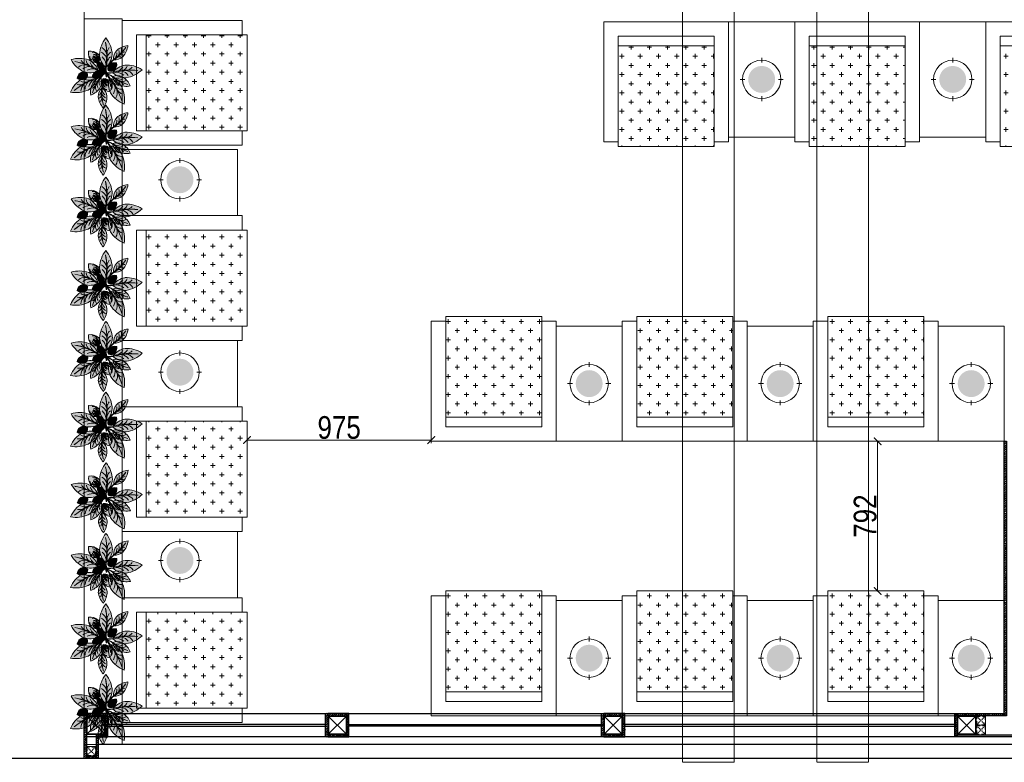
# Model space of a CAD drawing. Header units: millimetres. Extents: x -106827 to 92813, y -35754 to 7831.
# Tile 75 of 150: x -33780 to -28569, y -28606 to -24677. Entities that reach past the tile are written whole.
import ezdxf
from ezdxf.xclip import XClip

# ---------------------------------------------------------------- set-up
doc = ezdxf.new("R2010")
doc.units = ezdxf.units.MM
doc.header["$XCLIPFRAME"] = 2
doc.header["$PDMODE"] = 35
for name, pattern in [('General Arrangement Plan$0$( Hidden )', [0.375, 0.25, -0.125]), ('General Arrangement Plan$1$.5', [2, 0.5, -0.5, 0.5, -0.5]), ('General Arrangement Plan$1$CORES & SETBACK$0$HIDDEN', [0.375, 0.25, -0.125])]:
    doc.linetypes.add(name, pattern=pattern)
for name, color, linetype, lineweight in [('General Arrangement Plan$0$DIM', 7, 'Continuous', 13), ('General Arrangement Plan$1$BEAM', 113, 'Continuous', 9), ('General Arrangement Plan$1$CT-FURNITURE', 3, 'Continuous', 5), ('General Arrangement Plan$1$FURN', 252, 'Continuous', 5)]:
    doc.layers.add(name, color=color, linetype=linetype, lineweight=lineweight)
doc.layers.add('General Arrangement Plan$1$12-ply', color=160, linetype='Continuous')
doc.layers.add('General Arrangement Plan$1$id-partition', color=7, linetype='Continuous')
doc.layers.add('General Arrangement Plan$1$MS', color=7, linetype='Continuous', lineweight=0, true_color=0x3c5977)
doc.styles.add('General Arrangement Plan$1$Standard', font='ARIALN.TTF')
doc.dimstyles.new('General Arrangement Plan$1$TFS-Dim', dxfattribs={"dimtxt": 120, "dimasz": 40, "dimexe": 25, "dimexo": 25, "dimgap": 4.5, "dimtad": 1, "dimdec": 0, "dimzin": 0, "dimdsep": 46, "dimtxsty": 'General Arrangement Plan$1$Standard', "dimblk": 'General Arrangement Plan$1$_ArchTick', "dimcen": 0.09, "dimdle": 2, "dimclrd": 256, "dimclre": 8, "dimadec": 0, "dimazin": 0, "dimtfac": 1, "dimtdec": 0, "dimtofl": 0, "dimtmove": 1, "dimatfit": 3, "dimfxl": 1, "dimtolj": 1, "dimtzin": 0, "dimlwd": -1, "dimlwe": -1, "dimarcsym": 0})

# ---------------------------------------------------------------- blocks, each defined once
blk = doc.blocks.new('General Arrangement Plan$1$JHGFG')
h = blk.add_hatch()
h.set_pattern_fill('CROSS', color=9, scale=7.5, angle=270)
h.paths.add_polyline_path([(-2281577.9, -209054.5), (-2282102.9, -209054.5), (-2282102.9, -209554.5), (-2281577.9, -209554.5)])
at = {"color": 0, "linetype": 'ByBlock', "lineweight": -2}
for points in [[(-2282152.9, -209054.5), (-2281602.9, -209054.5), (-2281602.9, -208979.5), (-2282227.9, -208979.5), (-2282227.9, -209629.5), (-2281602.9, -209629.5), (-2281602.9, -209554.5), (-2282152.9, -209554.5)], [(-2282102.9, -209054.5), (-2282152.9, -209054.5), (-2282152.9, -209554.5), (-2282102.9, -209554.5)], [(-2281577.9, -209054.5), (-2282102.9, -209054.5), (-2282102.9, -209554.5), (-2281577.9, -209554.5)]]:
    blk.add_lwpolyline(points, close=True, dxfattribs=at)
blk = doc.blocks.new('General Arrangement Plan$1$A$Caff05cb0')
h = blk.add_hatch(color=52)
h.set_gradient(color1=(228, 209, 7), one_color=1, tint=1, name='SPHERICAL')
edge = h.paths.add_edge_path()
edge.add_arc((0, 0), 70.1, 0, 360, ccw=False)
at = {"color": 250}
for points in [[(0, 87.5), (0, 112.5)], [(-87.5, 0), (-112.5, 0)], [(87.5, 0), (112.5, 0)], [(0, -87.5), (0, -112.5)]]:
    blk.add_lwpolyline(points, dxfattribs=at)
blk.add_circle((0, 0), 100, dxfattribs=at)
blk = doc.blocks.new('General Arrangement Plan$1$plant4')
at = {"ltscale": 0.8}
h = blk.add_hatch(color=35, dxfattribs=at)
h.dxf.hatch_style = 1
h.set_gradient(color1=(179, 116, 77), color2=(114, 74, 49), one_color=1, tint=0.32, name='CURVED')
h.paths.add_polyline_path([(0.05, 0), (0.049, 0.006, 0.033108), (0, 0, 0.809082), (0.002, -0.006, -0.032777)])
h.paths.add_polyline_path([(0.097, 0.005, 0.033108), (0.049, 0.006), (0.05, 0, -0.032777), (0.098, -0.001), (0.095, 0.003)])
h = blk.add_hatch(color=85, dxfattribs=at)
h.dxf.hatch_style = 1
h.set_gradient(color1=(103, 159, 96), color2=(52, 80, 48), one_color=1, tint=0.25)
h.paths.add_polyline_path([(0.353, 0.007, -0.09675), (0.099, 0.007, 0.007527), (0.095, 0.003, 0.014292), (0.102, -0.005, 0.086654)])
h = blk.add_hatch(color=85, dxfattribs=at)
h.dxf.hatch_style = 1
h.set_gradient(color1=(103, 159, 96), color2=(179, 207, 175), one_color=1, tint=0.75, name='INVCURVED')
h.paths.add_polyline_path([(0.227, 0.068, 0.199512), (0.099, 0.007, 0.09675), (0.353, 0.007, -0.086654), (0.102, -0.005, 0.192489), (0.227, -0.062, 0.158608), (0.395, 0.003, 0.158608)])
blk.add_lwpolyline([(0.098, -0.001), (0.095, 0.003), (0.097, 0.005, 0.066288), (0, 0, 0.809082), (0.002, -0.006, -0.065625)], format="xyb", close=True, dxfattribs=at)
for centre, radius, start, end in [((0.236, -0.116), 0.184, 92.9121, 139.7695), ((0.236, 0.122), 0.184, 220.2305, 267.0879), ((0.224, 0.658), 0.664, 259.119, 281.2235), ((0.191, 0.72), 0.731, 263.0097, 282.8199), ((0.114, 0.119), 0.119, 277.6411, 318.482), ((0.151, 0.101), 0.113, 290.5634, 330.4539), ((0.211, -0.224), 0.292, 50.9055, 86.9554), ((0.211, 0.229), 0.292, 273.0446, 309.0945), ((0.212, 0.088), 0.0955, 283.0013, 333.1911), ((0.113, -0.124), 0.121, 41.7528, 70.1061), ((0.185, -0.082), 0.0727, 27.7376, 79.2347), ((0.238, -0.1), 0.0902, 48.8027, 88.011)]:
    blk.add_arc(centre, radius, start, end, dxfattribs=at)
blk = doc.blocks.new('General Arrangement Plan$1$plant5')
at = {"ltscale": 0.8}
h = blk.add_hatch(color=7, dxfattribs=at)
h.dxf.hatch_style = 1
h.set_gradient(color1=(237, 238, 238), one_color=1, tint=1)
h.paths.add_polyline_path([(0.15, 0, 0.256909), (0.054, 0.05, 0.240303), (0.003, 0.008, -0.358381), (0.049, 0.031, 0.270233), (0, 0, -0.348977), (0.036, 0.015, 0.25095), (0.004, 0, -0.245389), (0.03, 0.008, 0.153246), (0.008, 0, 0.15184), (0.03, -0.008, 0.001374), (0.03, -0.008, -0.245389), (0.004, 0, 0.25095), (0.036, -0.015, -0.348977), (0, 0, 0.270233), (0.049, -0.031, -0.358381), (0.003, -0.008, 0.240303), (0.054, -0.05, 0.256909)])
edge = h.paths.add_edge_path(flags=16)
edge.add_arc((0.01, 0.055), 0.0552, 269.916, 271.4154, ccw=False)
edge.add_arc((0.011, -0.049), 0.0487, 89.8163, 91.5152, ccw=False)
edge.add_arc((0.01, 0.055), 0.0552, 271.4154, 288.9745)
edge.add_spline(control_points=[(0.028, 0.003), (0.028, 0.003), (0.03, 0.003), (0.032, 0.002), (0.034, 0.002)], knot_values=[0.247151, 0.247151, 0.247151, 0.247151, 0.247786, 0.253074, 0.253074, 0.253074, 0.253074], degree=3, periodic=0)
edge.add_spline(control_points=[(0.034, 0.002), (0.035, 0.002), (0.036, 0.002), (0.037, 0.002)], knot_values=[0.243636, 0.243636, 0.243636, 0.243636, 0.247151, 0.247151, 0.247151, 0.247151], degree=3, periodic=0)
edge.add_spline(control_points=[(0.037, 0.002), (0.039, 0.002), (0.04, 0.001), (0.042, 0.001), (0.043, 0.001)], knot_values=[0.23773, 0.23773, 0.23773, 0.23773, 0.241748, 0.243636, 0.243636, 0.243636, 0.243636], degree=3, periodic=0)
edge.add_spline(control_points=[(0.043, 0.001), (0.044, 0.001), (0.045, 0.001), (0.046, 0.001)], knot_values=[0.234818, 0.234818, 0.234818, 0.234818, 0.23773, 0.23773, 0.23773, 0.23773], degree=3, periodic=0)
edge.add_spline(control_points=[(0.046, 0.001), (0.047, 0.001), (0.049, 0.001), (0.05, 0.001)], knot_values=[0.230931, 0.230931, 0.230931, 0.230931, 0.234818, 0.234818, 0.234818, 0.234818], degree=3, periodic=0)
edge.add_spline(control_points=[(0.05, 0.001), (0.051, 0.001), (0.053, 0.001), (0.054, 0.001)], knot_values=[0.226471, 0.226471, 0.226471, 0.226471, 0.230931, 0.230931, 0.230931, 0.230931], degree=3, periodic=0)
edge.add_spline(control_points=[(0.054, 0.001), (0.055, 0.001), (0.056, 0.001), (0.058, 0.001), (0.059, 0.001)], knot_values=[0.221526, 0.221526, 0.221526, 0.221526, 0.222579, 0.226471, 0.226471, 0.226471, 0.226471], degree=3, periodic=0)
edge.add_spline(control_points=[(0.059, 0.001), (0.061, 0.001), (0.062, 0.001), (0.064, 0.002)], knot_values=[0.217168, 0.217168, 0.217168, 0.217168, 0.221526, 0.221526, 0.221526, 0.221526], degree=3, periodic=0)
edge.add_spline(control_points=[(0.064, 0.002), (0.065, 0.002), (0.066, 0.002), (0.067, 0.003), (0.067, 0.003)], knot_values=[0.213164, 0.213164, 0.213164, 0.213164, 0.216463, 0.217168, 0.217168, 0.217168, 0.217168], degree=3, periodic=0)
edge.add_spline(control_points=[(0.067, 0.003), (0.068, 0.004), (0.07, 0.004), (0.072, 0.005), (0.072, 0.005)], knot_values=[0.207777, 0.207777, 0.207777, 0.207777, 0.211372, 0.213164, 0.213164, 0.213164, 0.213164], degree=3, periodic=0)
edge.add_spline(control_points=[(0.072, 0.005), (0.073, 0.005), (0.074, 0.005), (0.076, 0.004), (0.076, 0.004)], knot_values=[0.203445, 0.203445, 0.203445, 0.203445, 0.204995, 0.207777, 0.207777, 0.207777, 0.207777], degree=3, periodic=0)
edge.add_spline(control_points=[(0.076, 0.004), (0.076, 0.004), (0.077, 0.003), (0.077, 0.001), (0.076, 0), (0.076, 0)], knot_values=[0.199694, 0.199694, 0.199694, 0.199694, 0.199863, 0.203137, 0.203445, 0.203445, 0.203445, 0.203445], degree=3, periodic=0)
edge.add_spline(control_points=[(0.076, 0), (0.076, -0.001), (0.076, -0.002), (0.075, -0.002), (0.075, -0.003)], knot_values=[0.196756, 0.196756, 0.196756, 0.196756, 0.198903, 0.199694, 0.199694, 0.199694, 0.199694], degree=3, periodic=0)
edge.add_spline(control_points=[(0.075, -0.003), (0.074, -0.003), (0.073, -0.004), (0.073, -0.004), (0.072, -0.004)], knot_values=[0.193643, 0.193643, 0.193643, 0.193643, 0.195869, 0.196756, 0.196756, 0.196756, 0.196756], degree=3, periodic=0)
edge.add_spline(control_points=[(0.072, -0.004), (0.071, -0.005), (0.069, -0.005), (0.068, -0.005)], knot_values=[0.189135, 0.189135, 0.189135, 0.189135, 0.193643, 0.193643, 0.193643, 0.193643], degree=3, periodic=0)
edge.add_spline(control_points=[(0.068, -0.005), (0.068, -0.005), (0.067, -0.006), (0.066, -0.006), (0.065, -0.006)], knot_values=[0.186092, 0.186092, 0.186092, 0.186092, 0.186502, 0.189135, 0.189135, 0.189135, 0.189135], degree=3, periodic=0)
edge.add_spline(control_points=[(0.065, -0.006), (0.063, -0.006), (0.062, -0.006), (0.061, -0.006)], knot_values=[0.182083, 0.182083, 0.182083, 0.182083, 0.186092, 0.186092, 0.186092, 0.186092], degree=3, periodic=0)
edge.add_spline(control_points=[(0.061, -0.006), (0.06, -0.006), (0.058, -0.006), (0.057, -0.006)], knot_values=[0.178391, 0.178391, 0.178391, 0.178391, 0.182083, 0.182083, 0.182083, 0.182083], degree=3, periodic=0)
edge.add_spline(control_points=[(0.057, -0.006), (0.057, -0.006), (0.056, -0.006), (0.054, -0.006), (0.053, -0.006)], knot_values=[0.17468, 0.17468, 0.17468, 0.17468, 0.175797, 0.178391, 0.178391, 0.178391, 0.178391], degree=3, periodic=0)
edge.add_spline(control_points=[(0.053, -0.006), (0.052, -0.006), (0.052, -0.006), (0.051, -0.006)], knot_values=[0.171864, 0.171864, 0.171864, 0.171864, 0.17468, 0.17468, 0.17468, 0.17468], degree=3, periodic=0)
edge.add_spline(control_points=[(0.051, -0.006), (0.049, -0.006), (0.048, -0.006), (0.047, -0.006)], knot_values=[0.16826, 0.16826, 0.16826, 0.16826, 0.171864, 0.171864, 0.171864, 0.171864], degree=3, periodic=0)
edge.add_spline(control_points=[(0.047, -0.006), (0.045, -0.006), (0.043, -0.006), (0.041, -0.006), (0.041, -0.006)], knot_values=[0.162342, 0.162342, 0.162342, 0.162342, 0.167388, 0.16826, 0.16826, 0.16826, 0.16826], degree=3, periodic=0)
edge.add_spline(control_points=[(0.041, -0.006), (0.04, -0.005), (0.039, -0.005), (0.037, -0.005)], knot_values=[0.158654, 0.158654, 0.158654, 0.158654, 0.162342, 0.162342, 0.162342, 0.162342], degree=3, periodic=0)
edge.add_spline(control_points=[(0.037, -0.005), (0.037, -0.005), (0.036, -0.005), (0.035, -0.005)], knot_values=[0.156033, 0.156033, 0.156033, 0.156033, 0.158654, 0.158654, 0.158654, 0.158654], degree=3, periodic=0)
edge.add_spline(control_points=[(0.035, -0.005), (0.033, -0.004), (0.032, -0.004), (0.03, -0.004), (0.029, -0.004)], knot_values=[0.15048, 0.15048, 0.15048, 0.15048, 0.154549, 0.156033, 0.156033, 0.156033, 0.156033], degree=3, periodic=0)
edge.add_arc((0.011, -0.049), 0.0487, 67.7054, 89.8163)
at = {"lineweight": 5, "ltscale": 0.8}
h = blk.add_hatch(color=83, dxfattribs=at)
h.dxf.hatch_style = 1
h.set_gradient(color1=(117, 211, 105), one_color=1, tint=1)
h.paths.add_polyline_path([(0.049, 0.031, 0.358381), (0.003, 0.008, 0.02724), (0, 0, -0.270233)])
h.paths.add_polyline_path([(0.004, 0, -0.25095), (0.036, 0.015, 0.348977), (0, 0, 0.348977), (0.036, -0.015, -0.25095)])
h.paths.add_polyline_path([(0.03, 0.008, 0.245389), (0.004, 0, 0.245389), (0.03, -0.008, -0.153246), (0.008, 0, -0.153246)], flags=17)
h.paths.add_polyline_path([(0, 0, 0.02724), (0.003, -0.008, 0.358381), (0.049, -0.031, -0.270233)])
h = blk.add_hatch(color=95, dxfattribs=at)
h.dxf.hatch_style = 1
h.set_gradient(color1=(68, 182, 53), color2=(121, 213, 109), one_color=1, tint=0.63, name='CYLINDER')
edge = h.paths.add_edge_path()
edge.add_spline(control_points=[(0.072, -0.004), (0.073, -0.004), (0.073, -0.004), (0.074, -0.003), (0.075, -0.003)], knot_values=[0.193643, 0.193643, 0.193643, 0.193643, 0.194531, 0.196756, 0.196756, 0.196756, 0.196756], degree=3, periodic=0)
edge.add_spline(control_points=[(0.075, -0.003), (0.075, -0.002), (0.076, -0.002), (0.076, -0.001), (0.076, 0)], knot_values=[0.196756, 0.196756, 0.196756, 0.196756, 0.197548, 0.199694, 0.199694, 0.199694, 0.199694], degree=3, periodic=0)
edge.add_spline(control_points=[(0.076, 0), (0.076, 0), (0.077, 0.001), (0.077, 0.003), (0.076, 0.004), (0.076, 0.004)], knot_values=[0.199694, 0.199694, 0.199694, 0.199694, 0.200002, 0.203276, 0.203445, 0.203445, 0.203445, 0.203445], degree=3, periodic=0)
edge.add_spline(control_points=[(0.076, 0.004), (0.076, 0.004), (0.074, 0.005), (0.073, 0.005), (0.072, 0.005)], knot_values=[0.203445, 0.203445, 0.203445, 0.203445, 0.206228, 0.207777, 0.207777, 0.207777, 0.207777], degree=3, periodic=0)
edge.add_spline(control_points=[(0.072, 0.005), (0.072, 0.005), (0.07, 0.004), (0.068, 0.004), (0.067, 0.003)], knot_values=[0.207777, 0.207777, 0.207777, 0.207777, 0.20957, 0.213164, 0.213164, 0.213164, 0.213164], degree=3, periodic=0)
edge.add_spline(control_points=[(0.067, 0.003), (0.067, 0.003), (0.066, 0.002), (0.065, 0.002), (0.064, 0.002)], knot_values=[0.213164, 0.213164, 0.213164, 0.213164, 0.213868, 0.217168, 0.217168, 0.217168, 0.217168], degree=3, periodic=0)
edge.add_spline(control_points=[(0.064, 0.002), (0.062, 0.001), (0.061, 0.001), (0.059, 0.001)], knot_values=[0.217168, 0.217168, 0.217168, 0.217168, 0.221526, 0.221526, 0.221526, 0.221526], degree=3, periodic=0)
edge.add_spline(control_points=[(0.059, 0.001), (0.058, 0.001), (0.056, 0.001), (0.055, 0.001), (0.054, 0.001)], knot_values=[0.221526, 0.221526, 0.221526, 0.221526, 0.225418, 0.226471, 0.226471, 0.226471, 0.226471], degree=3, periodic=0)
edge.add_spline(control_points=[(0.054, 0.001), (0.053, 0.001), (0.051, 0.001), (0.05, 0.001)], knot_values=[0.226471, 0.226471, 0.226471, 0.226471, 0.230931, 0.230931, 0.230931, 0.230931], degree=3, periodic=0)
edge.add_spline(control_points=[(0.05, 0.001), (0.049, 0.001), (0.047, 0.001), (0.046, 0.001)], knot_values=[0.230931, 0.230931, 0.230931, 0.230931, 0.234818, 0.234818, 0.234818, 0.234818], degree=3, periodic=0)
edge.add_spline(control_points=[(0.046, 0.001), (0.045, 0.001), (0.044, 0.001), (0.043, 0.001)], knot_values=[0.234818, 0.234818, 0.234818, 0.234818, 0.23773, 0.23773, 0.23773, 0.23773], degree=3, periodic=0)
edge.add_spline(control_points=[(0.043, 0.001), (0.042, 0.001), (0.04, 0.001), (0.039, 0.002), (0.037, 0.002)], knot_values=[0.23773, 0.23773, 0.23773, 0.23773, 0.239619, 0.243636, 0.243636, 0.243636, 0.243636], degree=3, periodic=0)
edge.add_spline(control_points=[(0.037, 0.002), (0.036, 0.002), (0.035, 0.002), (0.034, 0.002)], knot_values=[0.243636, 0.243636, 0.243636, 0.243636, 0.247151, 0.247151, 0.247151, 0.247151], degree=3, periodic=0)
edge.add_spline(control_points=[(0.034, 0.002), (0.032, 0.002), (0.03, 0.003), (0.028, 0.003), (0.028, 0.003)], knot_values=[0.247151, 0.247151, 0.247151, 0.247151, 0.25244, 0.253074, 0.253074, 0.253074, 0.253074], degree=3, periodic=0)
edge.add_arc((0.011, 0.049), 0.0487, 271.5152, 290.2274, ccw=False)
edge.add_arc((0.011, -0.049), 0.0487, 67.7054, 88.4848, ccw=False)
edge.add_spline(control_points=[(0.029, -0.004), (0.03, -0.004), (0.032, -0.004), (0.033, -0.004), (0.035, -0.005)], knot_values=[0.15048, 0.15048, 0.15048, 0.15048, 0.151964, 0.156033, 0.156033, 0.156033, 0.156033], degree=3, periodic=0)
edge.add_spline(control_points=[(0.035, -0.005), (0.036, -0.005), (0.037, -0.005), (0.037, -0.005)], knot_values=[0.156033, 0.156033, 0.156033, 0.156033, 0.158654, 0.158654, 0.158654, 0.158654], degree=3, periodic=0)
edge.add_spline(control_points=[(0.037, -0.005), (0.039, -0.005), (0.04, -0.005), (0.041, -0.006)], knot_values=[0.158654, 0.158654, 0.158654, 0.158654, 0.162342, 0.162342, 0.162342, 0.162342], degree=3, periodic=0)
edge.add_spline(control_points=[(0.041, -0.006), (0.041, -0.006), (0.043, -0.006), (0.045, -0.006), (0.047, -0.006)], knot_values=[0.162342, 0.162342, 0.162342, 0.162342, 0.163214, 0.16826, 0.16826, 0.16826, 0.16826], degree=3, periodic=0)
edge.add_spline(control_points=[(0.047, -0.006), (0.048, -0.006), (0.049, -0.006), (0.051, -0.006)], knot_values=[0.16826, 0.16826, 0.16826, 0.16826, 0.171864, 0.171864, 0.171864, 0.171864], degree=3, periodic=0)
edge.add_spline(control_points=[(0.051, -0.006), (0.052, -0.006), (0.052, -0.006), (0.053, -0.006)], knot_values=[0.171864, 0.171864, 0.171864, 0.171864, 0.17468, 0.17468, 0.17468, 0.17468], degree=3, periodic=0)
edge.add_spline(control_points=[(0.053, -0.006), (0.054, -0.006), (0.056, -0.006), (0.057, -0.006), (0.057, -0.006)], knot_values=[0.17468, 0.17468, 0.17468, 0.17468, 0.177274, 0.178391, 0.178391, 0.178391, 0.178391], degree=3, periodic=0)
edge.add_spline(control_points=[(0.057, -0.006), (0.058, -0.006), (0.06, -0.006), (0.061, -0.006)], knot_values=[0.178391, 0.178391, 0.178391, 0.178391, 0.182083, 0.182083, 0.182083, 0.182083], degree=3, periodic=0)
edge.add_spline(control_points=[(0.061, -0.006), (0.062, -0.006), (0.063, -0.006), (0.065, -0.006)], knot_values=[0.182083, 0.182083, 0.182083, 0.182083, 0.186092, 0.186092, 0.186092, 0.186092], degree=3, periodic=0)
edge.add_spline(control_points=[(0.065, -0.006), (0.066, -0.006), (0.067, -0.006), (0.068, -0.005), (0.068, -0.005)], knot_values=[0.186092, 0.186092, 0.186092, 0.186092, 0.188726, 0.189135, 0.189135, 0.189135, 0.189135], degree=3, periodic=0)
edge.add_spline(control_points=[(0.068, -0.005), (0.069, -0.005), (0.071, -0.005), (0.072, -0.004)], knot_values=[0.189135, 0.189135, 0.189135, 0.189135, 0.193643, 0.193643, 0.193643, 0.193643], degree=3, periodic=0)
at = {"lineweight": 9, "ltscale": 0.8}
for p, q in [((0.03, -0.001), (0.024, 0)), ((0.032, 0), (0.036, 0.005)), ((0.037, 0.001), (0.041, 0.007)), ((0.043, -0.003), (0.043, 0.004)), ((0.046, -0.001), (0.047, 0.003)), ((0.051, -0.002), (0.048, 0.009)), ((0.055, -0.001), (0.054, 0.005)), ((0.06, -0.001), (0.057, 0.006)), ((0.064, 0), (0.064, 0.006)), ((0.067, 0), (0.067, 0.009)), ((0.071, 0.001), (0.074, 0.009)), ((0.074, 0.002), (0.081, 0.007)), ((0.074, 0.001), (0.084, -0.002)), ((0.033, -0.002), (0.036, -0.006)), ((0.036, -0.002), (0.038, -0.007)), ((0.04, -0.002), (0.042, -0.01)), ((0.047, -0.005), (0.046, -0.011)), ((0.051, -0.005), (0.049, -0.009)), ((0.055, -0.004), (0.052, -0.01)), ((0.057, -0.005), (0.057, -0.013)), ((0.063, -0.004), (0.058, -0.01)), ((0.065, -0.004), (0.065, -0.01)), ((0.068, -0.003), (0.068, -0.012)), ((0.072, -0.003), (0.073, -0.008)), ((0.073, -0.001), (0.078, -0.005))]:
    blk.add_line(p, q, dxfattribs=at)
for centre, radius, start, end in [((0.07, -0.022), 0.0735, 102.4876, 162.7777), ((0.007, 0.048), 0.0483, 273.5313, 328.711), ((0.01, 0.055), 0.0552, 269.916, 311.5613), ((0.011, -0.049), 0.0487, 43.3703, 91.5152), ((0.065, -0.002), 0.025, 51.9712, 139.685), ((0.079, 0.001), 0.0378, 48.9446, 144.5333), ((0.057, -0.062), 0.112, 33.595, 91.2278), ((0.07, 0.022), 0.0735, 197.2223, 257.5124), ((0.007, -0.048), 0.0483, 31.289, 86.4687), ((0.068, -0.001), 0.0254, 213.677, 332.8415), ((0.08, 0.002), 0.0409, 217.4348, 331.7322), ((0.057, 0.062), 0.112, 268.7722, 326.405)]:
    blk.add_arc(centre, radius, start, end, dxfattribs=at)
at = {"color": 62, "lineweight": 5, "ltscale": 0.8}
for centre, radius, start, end in [((0.051, -0.027), 0.0573, 91.7664, 152.2545), ((0.028, -0.015), 0.0315, 73.8983, 150.8496), ((0.04, -0.009), 0.0406, 77.1426, 158.365), ((0.034, -0.023), 0.0378, 86.5852, 142.9351), ((0.025, -0.021), 0.0293, 79.5747, 134.724), ((0.032, -0.03), 0.0385, 92.8652, 127.7155), ((0.051, 0.027), 0.0573, 207.7455, 268.2336), ((0.028, 0.015), 0.0315, 209.1504, 286.1017), ((0.04, 0.009), 0.0406, 201.635, 282.8574), ((0.034, 0.023), 0.0378, 217.0649, 273.4148), ((0.025, 0.021), 0.0293, 225.276, 280.4253), ((0.032, 0.03), 0.0385, 232.2845, 267.1348)]:
    blk.add_arc(centre, radius, start, end, dxfattribs=at)
blk.add_open_spline([(0.029, -0.004), (0.03, -0.004), (0.034, -0.004), (0.043, -0.006), (0.055, -0.006), (0.066, -0.006), (0.072, -0.005), (0.075, -0.002), (0.077, 0), (0.077, 0.004), (0.074, 0.006), (0.07, 0.005), (0.065, 0.001), (0.054, 0.001), (0.042, 0.001), (0.033, 0.002), (0.028, 0.003), (0.028, 0.003)], degree=3, knots=[0.1504802, 0.1504802, 0.1504802, 0.1504802, 0.1519644, 0.163214, 0.177274, 0.1887256, 0.1945307, 0.1975476, 0.2000024, 0.2032763, 0.2062279, 0.2095699, 0.2138685, 0.2254176, 0.2396186, 0.2524399, 0.2530743, 0.2530743, 0.2530743, 0.2530743], dxfattribs=at)
blk = doc.blocks.new('General Arrangement Plan$1$Anturio Completa')
at = {"xscale": -1}
for p, rotation in [((0.038, -0.393), 275.9103487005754), ((0.005, -0.374), 209.3422747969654)]:
    blk.add_blockref('General Arrangement Plan$1$plant4', p, dxfattribs=dict(at, rotation=rotation))
for name, p, xscale, yscale, zscale, rotation in [('General Arrangement Plan$1$plant4', (0.04, -0.36), 0.6875195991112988, 0.6875195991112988, 0.6875195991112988, 62.02852832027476), ('General Arrangement Plan$1$plant4', (-0.054, -0.336), 0.6875195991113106, 0.6875195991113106, 0.6875195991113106, 134.6123703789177), ('General Arrangement Plan$1$plant5', (0.009, -0.344), 0.7678141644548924, 0.7678141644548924, 0.7678141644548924, 132.2423739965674), ('General Arrangement Plan$1$plant4', (0.06, -0.357), 0.4588451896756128, 0.4588451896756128, 0.4588451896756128, 214.0760858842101), ('General Arrangement Plan$1$plant5', (0.032, -0.399), 0.7678141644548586, 0.7678141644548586, 0.7678141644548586, 290.0444626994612), ('General Arrangement Plan$1$plant4', (0.023, -0.387), 0.6875195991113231, 0.6875195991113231, 0.6875195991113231, 329.7037252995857), ('General Arrangement Plan$1$plant4', (0.118, -0.414), 0.6875195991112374, 0.6875195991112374, 0.6875195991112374, 3.732606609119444), ('General Arrangement Plan$1$plant5', (0.045, -0.554), 0.7678141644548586, 0.7678141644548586, 0.7678141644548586, 290.0444626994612)]:
    blk.add_blockref(name, p, dxfattribs=dict(xscale=xscale, yscale=yscale, zscale=zscale, rotation=rotation))
for name, p, rotation in [('General Arrangement Plan$1$plant5', (0.092, -0.395), 27.2090412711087), ('General Arrangement Plan$1$plant4', (0.072, -0.366), 180), ('General Arrangement Plan$1$plant4', (0.043, -0.356), 248.0349850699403), ('General Arrangement Plan$1$plant4', (0.042, -0.381), 297.7195320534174), ('General Arrangement Plan$1$plant5', (-0.081, -0.439), 224.8255080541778)]:
    blk.add_blockref(name, p, dxfattribs=dict(rotation=rotation))
blk = doc.blocks.new('General Arrangement Plan$1$_ArchTick')
at = {"color": 0, "linetype": 'ByBlock', "const_width": 0.15}
blk.add_lwpolyline([(-0.5, -0.5), (0.5, 0.5)], dxfattribs=at)
blk = doc.blocks.new('*D256')
at = {"layer": 'Defpoints', "color": 0}
for p in [(10307, 2576.3, -0.1), (10367.4, 2576.3), (10307, 1784.3, -0.1)]:
    blk.add_point(p, dxfattribs=at)
at = {"layer": 'General Arrangement Plan$0$DIM', "color": 8, "linetype": 'General Arrangement Plan$0$( Hidden )'}
for p, q in [((10332, 2576.3), (10392.4, 2576.3)), ((10332, 1784.3), (10392.4, 1784.3))]:
    blk.add_line(p, q, dxfattribs=at)
at = {"layer": 'General Arrangement Plan$0$DIM', "color": 8}
blk.add_line((10367.4, 1782.3), (10367.4, 2578.3), dxfattribs=at)
at = {"layer": 'General Arrangement Plan$0$DIM', "color": 8, "xscale": 40, "yscale": 40, "zscale": 40}
for p, rotation in [((10367.4, 2576.3), 90), ((10367.4, 1784.3), 270)]:
    blk.add_blockref('General Arrangement Plan$1$_ArchTick', p, dxfattribs=dict(at, rotation=rotation))
at = {"layer": 'General Arrangement Plan$0$DIM', "color": 0, "insert": (10301.6, 2180.3), "char_height": 120, "attachment_point": 5, "rotation": 90, "style": 'General Arrangement Plan$1$Standard'}
blk.add_mtext('\\A1;792', dxfattribs=at)
blk = doc.blocks.new('*D257')
at = {"layer": 'Defpoints', "color": 0}
for p in [(7030.1, 2582.6), (7030.1, 2540.3, 0.1), (8005.2, 2540.6, 0)]:
    blk.add_point(p, dxfattribs=at)
at = {"layer": 'General Arrangement Plan$0$DIM', "color": 8, "linetype": 'General Arrangement Plan$0$( Hidden )'}
for p, q in [((7030.1, 2565.3), (7030.1, 2607.6)), ((8005.2, 2565.6), (8005.2, 2607.6))]:
    blk.add_line(p, q, dxfattribs=at)
at = {"layer": 'General Arrangement Plan$0$DIM', "color": 8}
blk.add_line((8007.2, 2582.6), (7028.1, 2582.6), dxfattribs=at)
at = {"layer": 'General Arrangement Plan$0$DIM', "color": 8, "xscale": 40, "yscale": 40, "zscale": 40, "rotation": 180}
blk.add_blockref('General Arrangement Plan$1$_ArchTick', (7030.1, 2582.6), dxfattribs=at)
at = {"layer": 'General Arrangement Plan$0$DIM', "color": 8, "xscale": 40, "yscale": 40, "zscale": 40}
blk.add_blockref('General Arrangement Plan$1$_ArchTick', (8005.2, 2582.6), dxfattribs=at)
at = {"layer": 'General Arrangement Plan$0$DIM', "color": 0, "insert": (7517.6, 2648.4), "char_height": 120, "attachment_point": 5, "style": 'General Arrangement Plan$1$Standard'}
blk.add_mtext('\\A1;975', dxfattribs=at)
blk = doc.blocks.new('General Arrangement Plan$1$A$C0642dd72')
at = {"layer": 'General Arrangement Plan$1$MS', "ltscale": 10}
for p, q in [((5980.1, 0.3), (6080.1, 100.3)), ((6080.1, 0.3), (5980.1, 100.3)), ((7257.4, 0.3), (7357.4, 100.3)), ((7357.4, 0.3), (7257.4, 100.3)), ((8717.3, 0.2), (8817.3, 100.2)), ((8817.3, 0.2), (8717.3, 100.2)), ((10587.7, 0.1), (10687.7, 100.1)), ((10687.7, 0.1), (10587.7, 100.1))]:
    blk.add_line(p, q, dxfattribs=at)
for points in [[(5980.1, 0.3), (6080.1, 0.3), (6080.1, 100.3), (5980.1, 100.3)], [(5984.1, 4.3), (6076.1, 4.3), (6076.1, 96.3), (5984.1, 96.3)], [(7257.6, 0.2), (7357.6, 0.2), (7357.6, 100.2), (7257.6, 100.2)], [(7261.6, 4.2), (7353.6, 4.2), (7353.6, 96.2), (7261.6, 96.2)], [(8717.3, 0.2), (8817.3, 0.2), (8817.3, 100.2), (8717.3, 100.2)], [(8721.3, 4.2), (8813.3, 4.2), (8813.3, 96.2), (8721.3, 96.2)], [(10587.8, 0.1), (10687.8, 0.1), (10687.8, 100.1), (10587.8, 100.1)], [(10591.8, 4.1), (10683.8, 4.1), (10683.8, 96.1), (10591.8, 96.1)]]:
    blk.add_lwpolyline(points, close=True, dxfattribs=at)
blk = doc.blocks.new('*U249')
at = {"layer": 'General Arrangement Plan$1$12-ply', "true_color": 0x939598}
h = blk.add_hatch(dxfattribs=at)
h.set_pattern_fill('ANSI35', color=252, scale=2.5, angle=180)
h.set_pattern_definition([(225, (0, 10536.356), (11.22532015, -11.22532015), []), (225, (-11.225, 10536.356), (11.22532015, -11.22532015), [19.84375, -3.96875, 0, -3.96875])])
h.paths.add_polyline_path([(2694431.8, -796844.2), (2694419.8, -796844.2), (2694419.8, -800835.4), (2694431.8, -800835.4)])
at = {"layer": 'General Arrangement Plan$1$12-ply'}
blk.add_lwpolyline([(2694419.8, -796844.2), (2694431.8, -796844.2), (2694431.8, -800835.4), (2694419.8, -800835.4)], close=True, dxfattribs=at)
blk = doc.blocks.new('*U251')
at = {"layer": 'General Arrangement Plan$1$12-ply', "true_color": 0x939598}
h = blk.add_hatch(dxfattribs=at)
h.set_pattern_fill('ANSI35', color=252, scale=2.5, angle=180)
h.set_pattern_definition([(225, (0, 6669.072), (11.22532015, -11.22532015), []), (225, (-11.225, 6669.072), (11.22532015, -11.22532015), [19.84375, -3.96875, 0, -3.96875])])
h.paths.add_polyline_path([(2694431.8, -800711.5), (2694419.8, -800711.5), (2694419.8, -800835.4), (2694431.8, -800835.4)])
at = {"layer": 'General Arrangement Plan$1$12-ply'}
blk.add_lwpolyline([(2694419.8, -800711.5), (2694431.8, -800711.5), (2694431.8, -800835.4), (2694419.8, -800835.4)], close=True, dxfattribs=at)
blk = doc.blocks.new('*U214')
at = {"layer": 'General Arrangement Plan$1$12-ply', "true_color": 0x939598}
h = blk.add_hatch(dxfattribs=at)
h.set_pattern_fill('ANSI35', color=252, scale=2.5, angle=180)
h.set_pattern_definition([(225, (0, 6645.172), (11.22532015, -11.22532015), []), (225, (-11.225, 6645.172), (11.22532015, -11.22532015), [19.84375, -3.96875, 0, -3.96875])])
h.paths.add_polyline_path([(2694431.8, -800735.4), (2694419.8, -800735.4), (2694419.8, -800835.4), (2694431.8, -800835.4)])
at = {"layer": 'General Arrangement Plan$1$12-ply'}
blk.add_lwpolyline([(2694419.8, -800735.4), (2694431.8, -800735.4), (2694431.8, -800835.4), (2694419.8, -800835.4)], close=True, dxfattribs=at)
blk = doc.blocks.new('*U212')
at = {"layer": 'General Arrangement Plan$1$12-ply', "true_color": 0x939598}
h = blk.add_hatch(dxfattribs=at)
h.set_pattern_fill('ANSI35', color=252, scale=2.5, angle=180)
h.set_pattern_definition([(225, (0, 6555.499), (11.22532015, -11.22532015), []), (225, (-11.225, 6555.499), (11.22532015, -11.22532015), [19.84375, -3.96875, 0, -3.96875])])
h.paths.add_polyline_path([(2694431.8, -800711.5), (2694419.8, -800711.5), (2694419.8, -800949), (2694431.8, -800949)])
at = {"layer": 'General Arrangement Plan$1$12-ply'}
blk.add_lwpolyline([(2694419.8, -800711.5), (2694431.8, -800711.5), (2694431.8, -800949), (2694419.8, -800949)], close=True, dxfattribs=at)
blk = doc.blocks.new('*U213')
at = {"layer": 'General Arrangement Plan$1$12-ply', "true_color": 0x939598}
h = blk.add_hatch(dxfattribs=at)
h.set_pattern_fill('ANSI35', color=252, scale=2.5, angle=180)
h.set_pattern_definition([(225, (0, 6708.172), (11.22532015, -11.22532015), []), (225, (-11.225, 6708.172), (11.22532015, -11.22532015), [19.84375, -3.96875, 0, -3.96875])])
h.paths.add_polyline_path([(2694431.8, -800735.4), (2694419.8, -800735.4), (2694419.8, -800772.4), (2694431.8, -800772.4)])
at = {"layer": 'General Arrangement Plan$1$12-ply'}
blk.add_lwpolyline([(2694419.8, -800735.4), (2694431.8, -800735.4), (2694431.8, -800772.4), (2694419.8, -800772.4)], close=True, dxfattribs=at)
blk = doc.blocks.new('General Arrangement Plan$1$A$C25013FFA')
at = {"layer": 'General Arrangement Plan$1$MS', "linetype": 'General Arrangement Plan$1$CORES & SETBACK$0$HIDDEN', "ltscale": 25}
for p, q in [((-9, 60), (35, 16)), ((35, 60), (-9, 16))]:
    blk.add_line(p, q, dxfattribs=at)
at = {"layer": 'General Arrangement Plan$1$MS', "ltscale": 25}
blk.add_lwpolyline([(-12, 13), (38, 13), (38, 63), (-12, 63)], close=True, dxfattribs=at)
blk.add_lwpolyline([(-12, 13), (38, 13), (38, 63), (-12, 63)], close=True, dxfattribs=at)
at = {"layer": 'General Arrangement Plan$1$MS', "linetype": 'General Arrangement Plan$1$.5', "ltscale": 25}
blk.add_lwpolyline([(-9, 16), (35, 16), (35, 60), (-9, 60)], close=True, dxfattribs=at)
blk = doc.blocks.new('*U216')
at = {"layer": 'General Arrangement Plan$1$12-ply', "true_color": 0x939598}
h = blk.add_hatch(dxfattribs=at)
h.set_pattern_fill('ANSI35', color=252, scale=2.5, angle=180)
h.set_pattern_definition([(225, (0, 7997.55), (11.22532015, -11.22532015), []), (225, (-11.225, 7997.55), (11.22532015, -11.22532015), [19.84375, -3.96875, 0, -3.96875])])
h.paths.add_polyline_path([(2694431.8, -799383), (2694419.8, -799383), (2694419.8, -800835.4), (2694431.8, -800835.4)])
at = {"layer": 'General Arrangement Plan$1$12-ply'}
blk.add_lwpolyline([(2694419.8, -799383), (2694431.8, -799383), (2694431.8, -800835.4), (2694419.8, -800835.4)], close=True, dxfattribs=at)
blk = doc.blocks.new('*U209')
at = {"layer": 'General Arrangement Plan$1$12-ply', "true_color": 0x939598}
h = blk.add_hatch(dxfattribs=at)
h.set_pattern_fill('ANSI35', color=252, scale=2.5, angle=180)
h.set_pattern_definition([(225, (0, 6041.444), (11.22532015, -11.22532015), []), (225, (-11.225, 6041.444), (11.22532015, -11.22532015), [19.84375, -3.96875, 0, -3.96875])])
h.paths.add_polyline_path([(2694431.8, -801024.8), (2694419.8, -801024.8), (2694419.8, -801149.8), (2694431.8, -801149.8)])
at = {"layer": 'General Arrangement Plan$1$12-ply'}
blk.add_lwpolyline([(2694419.8, -801024.8), (2694431.8, -801024.8), (2694431.8, -801149.8), (2694419.8, -801149.8)], close=True, dxfattribs=at)
blk = doc.blocks.new('*U234')
at = {"layer": 'General Arrangement Plan$1$12-ply', "true_color": 0x939598}
h = blk.add_hatch(dxfattribs=at)
h.set_pattern_fill('ANSI35', color=252, scale=2.5, angle=180)
h.set_pattern_definition([(225, (0, 6643.966), (11.22532015, -11.22532015), []), (225, (-11.225, 6643.966), (11.22532015, -11.22532015), [19.84375, -3.96875, 0, -3.96875])])
h.paths.add_polyline_path([(2694431.8, -800760.5), (2694419.8, -800760.5), (2694419.8, -800811.5), (2694431.8, -800811.5)])
at = {"layer": 'General Arrangement Plan$1$12-ply'}
blk.add_lwpolyline([(2694419.8, -800760.5), (2694431.8, -800760.5), (2694431.8, -800811.5), (2694419.8, -800811.5)], close=True, dxfattribs=at)
blk = doc.blocks.new('*U283')
at = {"layer": 'General Arrangement Plan$1$12-ply', "true_color": 0x939598}
h = blk.add_hatch(dxfattribs=at)
h.set_pattern_fill('ANSI35', color=252, scale=2.5, angle=180)
h.set_pattern_definition([(225, (0, 6794.33), (11.22532015, -11.22532015), []), (225, (-11.225, 6794.33), (11.22532015, -11.22532015), [19.84375, -3.96875, 0, -3.96875])])
h.paths.add_polyline_path([(2694431.8, -800586.2), (2694419.8, -800586.2), (2694419.8, -800835.4), (2694431.8, -800835.4)])
at = {"layer": 'General Arrangement Plan$1$12-ply'}
blk.add_lwpolyline([(2694419.8, -800586.2), (2694431.8, -800586.2), (2694431.8, -800835.4), (2694419.8, -800835.4)], close=True, dxfattribs=at)
blk = doc.blocks.new('General Arrangement Plan')
at = {"color": 252, "true_color": 0x939598}
blk.add_line((1818.1, 899.1), (6194.5, 899.1), dxfattribs=at)
at = {"layer": 'General Arrangement Plan$1$BEAM', "linetype": 'General Arrangement Plan$0$( Hidden )', "ltscale": 11}
for points in [[(9607.6, 13882.8), (9607.6, 877.8), (9334.2, 877.8), (9334.2, 13882.8)], [(10318.6, 13772.8), (10318.6, 877.8), (10045.1, 877.8), (10045.1, 13772.8)]]:
    blk.add_lwpolyline(points, close=True, dxfattribs=at)
at = {"layer": 'General Arrangement Plan$1$FURN'}
blk.add_lwpolyline([(6168.8, 4871.8), (6168.8, 972), (6368.8, 972), (6368.8, 4810.7), (6168.8, 4810.7)], dxfattribs=at)
for points in [[(9578.6, 4185.9), (9929, 4185.9), (9929, 4795.5), (9578.6, 4795.5)], [(10687.2, 3186.1), (11037.6, 3186.1), (11037.6, 2576.5), (10687.2, 2576.5)], [(10687.2, 1733.5), (11037.6, 1733.5), (11037.6, 1123.9), (10687.2, 1123.9)]]:
    blk.add_lwpolyline(points, close=True, dxfattribs=at)
for points, elevation in [([(10589.4, 4185.9), (10939.8, 4185.9), (10939.8, 4795.5), (10589.4, 4795.5)], 0.1), ([(6979.3, 4120.5), (6979.3, 3770.1), (6369.7, 3770.1), (6369.7, 4120.5)], 0.1), ([(8665.6, 3186.1), (9016, 3186.1), (9016, 2576.5), (8665.6, 2576.5)], 0), ([(9676.4, 3186.1), (10026.8, 3186.1), (10026.8, 2576.5), (9676.4, 2576.5)], 0), ([(6979.3, 3109.7), (6979.3, 2759.3), (6369.7, 2759.3), (6369.7, 3109.7)], 0.1), ([(6979.3, 2098.9), (6979.3, 1748.5), (6369.7, 1748.5), (6369.7, 2098.9)], 0.1), ([(8665.6, 1733.5), (9016, 1733.5), (9016, 1123.9), (8665.6, 1123.9)], 0), ([(9676.4, 1733.5), (10026.8, 1733.5), (10026.8, 1123.9), (9676.4, 1123.9)], 0)]:
    blk.add_lwpolyline(points, close=True, dxfattribs=dict(at, elevation=elevation))
at = {"layer": 'General Arrangement Plan$1$id-partition'}
for points in [[(6168.8, 1136.4), (10776.5, 1136.2), (10776.5, 1011.9), (6168.8, 1012.1)], [(6243.8, 973.4), (14791.6, 973.4), (14791.6, 898.4), (6243.8, 898.4)]]:
    blk.add_lwpolyline(points, close=True, dxfattribs=at)
at = {"layer": 'General Arrangement Plan$1$id-partition', "color": 4}
for points in [[(6279.8, 1069.8), (7445.4, 1069.8), (7445.4, 1078.2), (6279.8, 1078.2)], [(8918, 1069.8), (7569.4, 1069.7), (7569.4, 1078.1), (8918, 1078.2)], [(9018, 1069.8), (10788.5, 1069.7), (10788.5, 1078.1), (9018, 1078.2)]]:
    blk.add_lwpolyline(points, close=True, dxfattribs=at)
at = {"layer": 'General Arrangement Plan$1$12-ply'}
for name, p in [('*U216', (-2683382.3, 801959.3)), ('*U212', (-2688251.1, 801847.4)), ('*U251', (-2686974.4, 801847.3)), ('*U251', (-2685513.9, 801847.3)), ('*U251', (-2683643.4, 801847.3))]:
    blk.add_blockref(name, p, dxfattribs=at)
at = {"layer": 'General Arrangement Plan$1$12-ply', "xscale": -1, "rotation": 270}
for name, p in [('*U214', (807016.2, -2693295.8)), ('*U214', (808292.8, -2693295.8)), ('*U214', (809753.3, -2693295.9)), ('*U213', (807016.2, -2693407.8)), ('*U214', (808292.8, -2693407.8)), ('*U214', (809753.3, -2693407.9)), ('*U234', (806992.3, -2693520.8))]:
    blk.add_blockref(name, p, dxfattribs=at)
at = {"layer": 'General Arrangement Plan$1$12-ply', "xscale": -1}
for name, p in [('*U251', (2700712.6, 801847.4)), ('*U251', (2701989.3, 801847.3)), ('*U251', (2703449.8, 801847.3)), ('*U209', (2700663.6, 802048.8))]:
    blk.add_blockref(name, p, dxfattribs=at)
at = {"layer": 'General Arrangement Plan$1$12-ply', "rotation": 270}
for name, p in [('*U283', (811623.8, 2695555.6)), ('*U249', (811623.8, 2695443.7))]:
    blk.add_blockref(name, p, dxfattribs=at)
at = {"layer": 'General Arrangement Plan$1$CT-FURNITURE', "yscale": 1.01600203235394, "rotation": 90}
for p, xscale, zscale in [((9753.8, 4490.7), -1.01600203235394, 1.016002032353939), ((10764.6, 4490.7, 0.1), -1.01600203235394, 1.016002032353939), ((8840.8, 2881.3, 0), 1.01600203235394, 1.01600203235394), ((9851.6, 2881.3, 0), 1.01600203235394, 1.01600203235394), ((10862.4, 2881.3), 1.01600203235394, 1.01600203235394), ((8840.8, 1428.7, 0), 1.01600203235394, 1.01600203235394), ((9851.6, 1428.7, 0), 1.01600203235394, 1.01600203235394), ((10862.4, 1428.7), 1.01600203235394, 1.01600203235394)]:
    blk.add_blockref('General Arrangement Plan$1$A$Caff05cb0', p, dxfattribs=dict(at, xscale=xscale, zscale=zscale))
at = {"layer": 'General Arrangement Plan$1$CT-FURNITURE', "xscale": 1.016002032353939, "yscale": 1.016002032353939, "zscale": 1.016002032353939}
for p in [(6675.4, 3959.9, 0.1), (6675.4, 2941.7), (6675.4, 1945.7, 0.1)]:
    blk.add_blockref('General Arrangement Plan$1$A$Caff05cb0', p, dxfattribs=at)
at = {"layer": 'General Arrangement Plan$1$FURN', "extrusion": (-2.37013e-18, 3.44359e-07, 1), "xscale": -1.016002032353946, "yscale": 1.016002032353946, "zscale": 1.016002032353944, "rotation": 180}
for p in [(2325117.9, -208181.3, 0), (2325117.9, -209213.9, 0.1), (2325117.9, -210224.7, 0.1), (2325117.9, -211235.5, 0)]:
    blk.add_blockref('General Arrangement Plan$1$JHGFG', p, dxfattribs=at)
at = {"layer": 'General Arrangement Plan$1$FURN', "extrusion": (-3.44359e-07, 2.36993e-18, 1), "xscale": 1.016002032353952, "yscale": 1.016002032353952, "zscale": 1.016002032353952, "rotation": 270}
for p in [(221902.2, -2313952.7, -0.1), (222913, -2313952.7, 0), (223923.8, -2313952.7, 0.1)]:
    blk.add_blockref('General Arrangement Plan$1$JHGFG', p, dxfattribs=at)
at = {"layer": 'General Arrangement Plan$1$FURN', "xscale": 519.1637724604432, "yscale": 519.1637724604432, "zscale": 519.1637724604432, "rotation": 270}
for p in [(6474.4, 4542.1), (6474.4, 4186.5), (6474.4, 3806.4), (6474.4, 3417.3), (6475, 3042.4), (6474.4, 2668.7), (6475.6, 2295), (6475, 1921.3), (6474.4, 1547.6), (6474.4, 1175.4)]:
    blk.add_blockref('General Arrangement Plan$1$Anturio Completa', p, dxfattribs=at)
at = {"layer": 'General Arrangement Plan$1$FURN', "extrusion": (-3.44359e-07, -2.36998e-18, 1), "xscale": -1.016002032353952, "zscale": 1.016002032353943, "rotation": 270}
for p, yscale in [((220989.2, 2321324.8, 0), 1.016002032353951), ((222000, 2321324.8, 0), 1.016002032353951), ((223010.8, 2321324.8, 0), 1.016002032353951), ((220989.2, 2319872.2, 0), 1.016002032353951), ((222000, 2319872.2, 0), 1.016002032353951), ((223010.8, 2319872.2, 0), 1.01600203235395)]:
    blk.add_blockref('General Arrangement Plan$1$JHGFG', p, dxfattribs=dict(at, yscale=yscale))
at = {"layer": 'General Arrangement Plan$1$MS', "ltscale": 10}
blk.add_blockref('General Arrangement Plan$1$A$C0642dd72', (200.7, 1023.9), dxfattribs=at)
at = {"layer": 'General Arrangement Plan$1$MS', "ltscale": 25}
for p in [(10900.5, 1060.8), (10900.5, 1010.9)]:
    blk.add_blockref('General Arrangement Plan$1$A$C25013FFA', p, dxfattribs=at)
at = {"layer": 'General Arrangement Plan$1$MS', "ltscale": 25, "xscale": -1}
blk.add_blockref('General Arrangement Plan$1$A$C25013FFA', (6218.8, 898.1), dxfattribs=at)
at = {"layer": 'General Arrangement Plan$0$DIM', "color": 9, "true_color": 0xc7c8ca}
dim = blk.add_linear_dim(base=(7030.1, 2582.6, 0), p1=(8005.2, 2540.6, 0), p2=(7030.1, 2540.3, 0.1), dimstyle='General Arrangement Plan$1$TFS-Dim', override={"dimclrd": 8}, dxfattribs=at)
dim.commit()
dim.dimension.update_dxf_attribs({"geometry": '*D257', "text_midpoint": (7517.6, 2648.4, 0)})
dim = blk.add_linear_dim(base=(10367.4, 2576.3), p1=(10307, 1784.3, -0.1), p2=(10307, 2576.3, -0.1), angle=90, dimstyle='General Arrangement Plan$1$TFS-Dim', override={"dimclrd": 8}, dxfattribs=at)
dim.commit()
dim.dimension.update_dxf_attribs({"geometry": '*D256', "text_midpoint": (10301.6, 2180.3)})

msp = doc.modelspace()

# ---------------------------------------------------------------- block references
at = {"color": 7}
ref = msp.add_blockref('General Arrangement Plan', (-39606.8, -29484.1), dxfattribs=at)
XClip(ref).set_block_clipping_path([(48.7190010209, -107.5186207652), (15251.6043912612, 15253.5715002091)])

doc.saveas('drawing.dxf')
